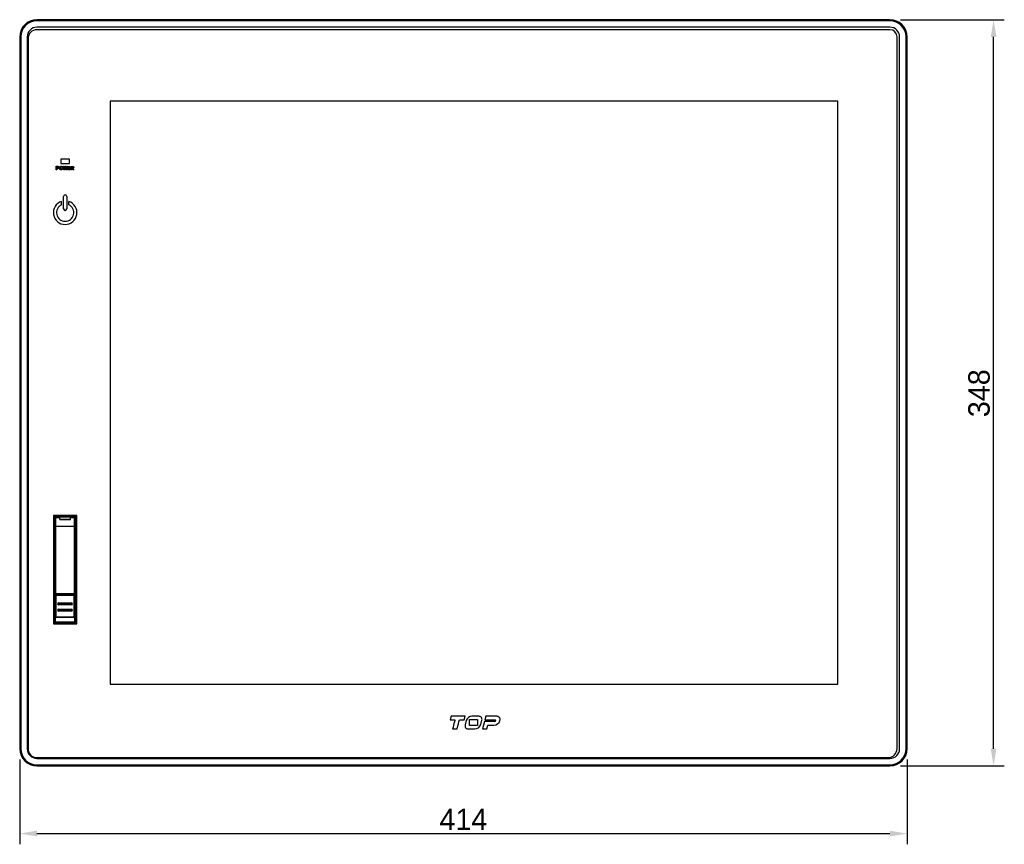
# Model space of a CAD drawing. Header units: millimetres. Extents: x 0 to 1427, y 0 to 1009.
# Tile 14 of 32: x 238 to 697, y 411 to 796. Entities that reach past the tile are written whole.
import ezdxf

# ---------------------------------------------------------------- set-up
doc = ezdxf.new("R2010")
doc.units = ezdxf.units.MM
doc.header["$LTSCALE"] = 65.395
doc.header["$PDMODE"] = 3
doc.header["$PDSIZE"] = 0.01
doc.layers.get('0').update_dxf_attribs({"linetype": 'CONTINUOUS'})
doc.layers.get('Defpoints').update_dxf_attribs({"linetype": 'CONTINUOUS'})
for name, color, linetype in [('FRONT_COVER_PPC17_AL-SHAPE', 7, 'CONTINUOUS'), ('FRONT_SHEET_PPC17_NC-SHAPE', 7, 'CONTINUOUS'), ('FRONT_USB_COVER-SHAPE', 7, 'CONTINUOUS'), ('FRONT_USB_GUIDE_PPC-SHAPE', 7, 'CONTINUOUS'), ('USB_COVER_LOCK-RX-SHAPE', 7, 'CONTINUOUS'), ('USB_COVER_LOCK_GUIDE-RX-SHAPE', 7, 'CONTINUOUS')]:
    doc.layers.add(name, color=color, linetype=linetype)
doc.styles.get("Standard").update_dxf_attribs({"font": 'gothic.ttf'})
doc.dimstyles.new('WALL', dxfattribs={"dimtxt": 10, "dimasz": 8, "dimexe": 5, "dimexo": 5, "dimgap": 1.5, "dimtad": 1, "dimtoh": 1, "dimdsep": 46, "dimtxsty": 'STANDARD', "dimcen": 0, "dimadec": 0, "dimazin": 0, "dimtp": 0.001, "dimtm": 0.001, "dimtfac": 1, "dimtofl": 0, "dimtmove": 0, "dimatfit": 3, "dimfxl": 1, "dimtolj": 1, "dimarcsym": 0})

# ---------------------------------------------------------------- blocks, each defined once
blk = doc.blocks.new('*D41')
at = {"color": 0, "lineweight": -2, "transparency": 16777216}
for p, q in [((237.73, 450.54), (237.73, 410.97)), ((651.73, 450.54), (651.73, 410.97)), ((245.73, 415.97), (643.73, 415.97))]:
    blk.add_line(p, q, dxfattribs=at)
at = {"color": 0, "transparency": 16777216}
for points in [[(245.73, 417.3), (245.73, 414.63), (237.73, 415.97)], [(643.73, 417.3), (643.73, 414.63), (651.73, 415.97)]]:
    blk.add_solid(points, dxfattribs=at)
at = {"layer": 'Defpoints', "color": 0, "transparency": 16777216}
for p in [(237.73, 455.54), (651.73, 455.54), (651.73, 415.97)]:
    blk.add_point(p, dxfattribs=at)
at = {"color": 0, "transparency": 16777216, "insert": (444.73, 422.59), "char_height": 10, "attachment_point": 5}
blk.add_mtext('\\A1;414', dxfattribs=at)
blk = doc.blocks.new('*D44')
at = {"color": 0, "lineweight": -2, "transparency": 16777216}
for p, q in [((648.73, 795.54), (697.08, 795.54)), ((692.08, 455.54), (692.08, 787.54)), ((648.73, 447.54), (697.08, 447.54))]:
    blk.add_line(p, q, dxfattribs=at)
at = {"color": 0, "transparency": 16777216}
for points in [[(690.75, 787.54), (693.42, 787.54), (692.08, 795.54)], [(690.75, 455.54), (693.42, 455.54), (692.08, 447.54)]]:
    blk.add_solid(points, dxfattribs=at)
at = {"layer": 'Defpoints', "color": 0, "transparency": 16777216}
for p in [(643.73, 795.54), (692.08, 795.54), (643.73, 447.54)]:
    blk.add_point(p, dxfattribs=at)
at = {"color": 0, "transparency": 16777216, "insert": (685.33, 621.34), "char_height": 10, "attachment_point": 5, "rotation": 90}
blk.add_mtext('\\A1;348', dxfattribs=at)

msp = doc.modelspace()

# ---------------------------------------------------------------- linework, layer by layer
at = {"layer": 'FRONT_COVER_PPC17_AL-SHAPE', "color": 7, "linetype": 'Continuous'}
for p, q in [((245.728, 795.04), (245.728, 795.54)), ((643.728, 795.54), (245.728, 795.54)), ((643.728, 795.04), (245.728, 795.04)), ((643.728, 795.04), (643.728, 795.54)), ((643.728, 792.04), (245.728, 792.04)), ((237.728, 787.54), (237.728, 455.54)), ((238.228, 787.54), (237.728, 787.54)), ((238.228, 787.54), (238.228, 455.54)), ((241.228, 787.54), (241.228, 455.54)), ((648.228, 455.54), (648.228, 787.54)), ((651.228, 787.54), (651.728, 787.54)), ((651.228, 455.54), (651.228, 787.54)), ((651.728, 455.54), (651.728, 787.54)), ((253.878, 563.84), (253.878, 514.24)), ((263.978, 563.84), (253.878, 563.84)), ((263.978, 514.24), (263.978, 563.84)), ((253.878, 514.24), (263.978, 514.24)), ((238.228, 455.54), (237.728, 455.54)), ((651.228, 455.54), (651.728, 455.54)), ((245.728, 451.04), (643.728, 451.04)), ((245.728, 448.04), (245.728, 447.54)), ((245.728, 448.04), (643.728, 448.04)), ((245.728, 447.54), (643.728, 447.54)), ((643.728, 448.04), (643.728, 447.54))]:
    msp.add_line(p, q, dxfattribs=at)
for centre, radius, start, end in [((245.728, 787.54), 8, 90, 180), ((245.728, 787.54), 7.5, 90, 180), ((643.728, 787.54), 8, 0, 90), ((643.728, 787.54), 7.5, 0, 90), ((245.728, 787.54), 4.5, 90, 180), ((643.728, 787.54), 4.5, 0, 90), ((245.728, 455.54), 8, 180, 270), ((245.728, 455.54), 7.5, 180, 270), ((245.728, 455.54), 4.5, 180, 270), ((643.728, 455.54), 8, 270, 0), ((643.728, 455.54), 7.5, 270, 0), ((643.728, 455.54), 4.5, 270, 0)]:
    msp.add_arc(centre, radius, start, end, dxfattribs=at)
at = {"layer": 'FRONT_SHEET_PPC17_NC-SHAPE', "color": 7, "linetype": 'Continuous'}
for p, q in [((643.728, 790.84), (245.728, 790.84)), ((241.628, 786.74), (241.628, 455.54)), ((647.028, 455.54), (647.028, 787.54)), ((279.978, 757.49), (279.978, 485.59)), ((619.478, 757.49), (279.978, 757.49)), ((619.478, 485.59), (619.478, 757.49)), ((256.928, 730.54), (256.928, 728.54)), ((260.928, 730.54), (256.928, 730.54)), ((260.928, 728.54), (260.928, 730.54)), ((254.798, 725.541), (254.798, 727.153)), ((254.798, 727.153), (255.459, 727.153)), ((255.055, 726.913), (255.055, 726.383)), ((255.442, 726.913), (255.055, 726.913)), ((255.055, 726.383), (255.442, 726.383)), ((255.055, 726.145), (255.055, 725.537)), ((255.459, 726.145), (255.055, 726.145)), ((256.928, 728.54), (260.928, 728.54)), ((258.367, 725.539), (257.967, 727.155)), ((257.967, 727.155), (258.211, 727.153)), ((258.211, 727.153), (258.504, 725.953)), ((258.504, 725.953), (258.787, 727.153)), ((258.93, 726.708), (258.639, 725.539)), ((258.787, 727.153), (259.07, 727.153)), ((259.217, 725.539), (258.93, 726.708)), ((259.07, 727.153), (259.358, 725.95)), ((259.358, 725.95), (259.648, 727.153)), ((259.895, 727.155), (259.492, 725.539)), ((259.648, 727.153), (259.895, 727.155)), ((260.192, 725.541), (260.192, 727.15)), ((260.192, 727.15), (261.319, 727.15)), ((260.449, 726.913), (260.449, 726.487)), ((261.324, 726.913), (260.449, 726.913)), ((260.449, 726.487), (261.283, 726.485)), ((260.449, 726.252), (260.449, 725.776)), ((261.283, 726.252), (260.449, 726.252)), ((261.283, 726.485), (261.283, 726.252)), ((261.319, 727.15), (261.324, 726.913)), ((261.711, 725.541), (261.711, 727.15)), ((261.711, 727.15), (262.37, 727.148)), ((261.968, 726.913), (261.968, 726.421)), ((262.365, 726.913), (261.968, 726.913)), ((261.968, 726.421), (262.351, 726.421)), ((261.968, 726.179), (261.968, 725.537)), ((262.253, 726.179), (261.968, 726.179)), ((262.702, 725.539), (262.253, 726.179)), ((262.557, 726.207), (263.021, 725.539)), ((255.055, 725.537), (254.798, 725.541)), ((258.639, 725.539), (258.367, 725.539)), ((259.492, 725.539), (259.217, 725.539)), ((261.343, 725.539), (260.192, 725.541)), ((260.449, 725.776), (261.341, 725.776)), ((261.341, 725.776), (261.343, 725.539)), ((261.968, 725.537), (261.711, 725.541)), ((263.021, 725.539), (262.702, 725.539)), ((258.192, 707.31), (258.192, 713.126)), ((259.665, 713.126), (259.665, 707.31)), ((257.234, 709.202), (257.234, 710.772)), ((260.623, 709.202), (260.623, 710.772)), ((253.478, 564.24), (253.478, 513.84)), ((264.378, 564.24), (253.478, 564.24)), ((264.378, 513.84), (264.378, 564.24)), ((253.478, 513.84), (264.378, 513.84)), ((279.978, 485.59), (619.478, 485.59)), ((438.95, 470.681), (438.488, 468.954)), ((438.488, 468.954), (440.782, 468.954)), ((445.61, 470.681), (438.95, 470.681)), ((442.869, 468.954), (445.147, 468.954)), ((445.147, 468.954), (445.61, 470.681)), ((446.084, 468.667), (445.56, 466.712)), ((447.631, 469.161), (451.27, 469.161)), ((447.631, 466.294), (447.631, 469.161)), ((451.937, 470.681), (448.708, 470.681)), ((451.27, 469.161), (451.27, 466.294)), ((452.839, 466.865), (453.363, 468.822)), ((455.216, 470.677), (454.771, 469.012)), ((454.771, 469.012), (459.551, 469.012)), ((460.302, 470.677), (455.216, 470.677)), ((439.662, 464.774), (441.749, 464.774)), ((447.052, 464.774), (450.105, 464.774)), ((451.27, 466.294), (447.631, 466.294)), ((454.553, 468.204), (453.633, 464.774)), ((453.633, 464.774), (455.721, 464.774)), ((459.34, 468.204), (454.553, 468.204)), ((455.721, 464.774), (456.197, 466.548)), ((456.197, 466.548), (458.898, 466.548)), ((245.728, 451.44), (642.928, 451.44))]:
    msp.add_line(p, q, dxfattribs=at)
for centre, radius, start, end in [((245.728, 786.74), 4.1, 90, 180), ((643.728, 787.54), 3.3, 0, 90), ((258.928, 713.126), 0.737, 0, 180), ((258.928, 705.54), 5.5, 107.94609, 72.05391), ((258.928, 705.54), 4.036, 114.83007, 65.16993), ((258.928, 707.31), 0.737, 180, 0), ((448.708, 467.964), 2.717, 90, 165.00945), ((451.937, 469.204), 1.477, 345.0004, 90), ((458.898, 469.54), 2.992, 270, 344.26559), ((459.34, 468.713), 0.509, 270, 0), ((459.551, 468.713), 0.298, 0, 90), ((460.302, 469.144), 1.533, 344.26559, 90), ((446.925, 466.219), 1.451, 160.16641, 275.01493), ((450.185, 467.501), 2.729, 268.30665, 346.51622), ((245.728, 455.54), 4.1, 180, 270), ((642.928, 455.54), 4.1, 270, 0)]:
    msp.add_arc(centre, radius, start, end, dxfattribs=at)
for points, knots in [([(255.647, 726.447), (255.676, 726.468), (255.729, 726.531), (255.745, 726.651), (255.729, 726.772), (255.651, 726.86), (255.55, 726.902), (255.478, 726.913), (255.442, 726.913)], [0, 0, 0, 0, 0.1601871, 0.3427148, 0.5238812, 0.6812837, 0.8399031, 1, 1, 1, 1]), ([(255.849, 727.012), (255.899, 726.967), (255.984, 726.856), (256.021, 726.653), (255.983, 726.449), (255.856, 726.282), (255.675, 726.167), (255.531, 726.145), (255.459, 726.145)], [0, 0, 0, 0, 0.1627821, 0.3278318, 0.4900979, 0.6547203, 0.8243792, 1, 1, 1, 1]), ([(256.47, 725.728), (256.402, 725.807), (256.325, 725.952), (256.277, 726.168), (256.266, 726.344), (256.277, 726.52), (256.325, 726.733), (256.449, 726.964), (256.657, 727.12), (256.851, 727.178), (257.009, 727.191), (257.168, 727.178), (257.364, 727.12), (257.488, 727.027), (257.553, 726.953)], [0, 0, 0, 0, 0.1231883, 0.1895418, 0.2615125, 0.3325204, 0.3980159, 0.5198256, 0.6359487, 0.6952161, 0.7589391, 0.8232507, 0.883116, 1, 1, 1, 1]), ([(257.553, 726.953), (257.621, 726.876), (257.701, 726.733), (257.751, 726.52), (257.762, 726.344), (257.751, 726.168), (257.701, 725.951), (257.573, 725.718), (257.364, 725.559), (257.168, 725.5), (257.009, 725.487), (256.851, 725.5), (256.656, 725.559), (256.534, 725.653), (256.47, 725.728)], [0, 0, 0, 0, 0.1222223, 0.1875871, 0.2583841, 0.330141, 0.3963602, 0.5199482, 0.6370561, 0.6968183, 0.7609425, 0.8244799, 0.8836468, 1, 1, 1, 1]), ([(256.652, 726.761), (256.617, 726.709), (256.56, 726.572), (256.537, 726.344), (256.561, 726.106), (256.649, 725.899), (256.806, 725.754), (257.009, 725.716), (257.211, 725.755), (257.314, 725.848), (257.352, 725.901)], [0, 0, 0, 0, 0.112027, 0.2568345, 0.4035591, 0.531846, 0.6472856, 0.7657472, 0.8839792, 1, 1, 1, 1]), ([(257.352, 725.901), (257.395, 725.96), (257.461, 726.105), (257.485, 726.344), (257.461, 726.581), (257.368, 726.783), (257.21, 726.924), (257.008, 726.961), (256.807, 726.925), (256.698, 726.827), (256.657, 726.768), (256.652, 726.761)], [0, 0, 0, 0, 0.1256714, 0.2686202, 0.409703, 0.5330611, 0.6448432, 0.759835, 0.8750506, 0.9862607, 1, 1, 1, 1]), ([(262.555, 726.486), (262.584, 726.507), (262.635, 726.564), (262.654, 726.673), (262.637, 726.781), (262.54, 726.886), (262.434, 726.913), (262.365, 726.913)], [0, 0, 0, 0, 0.1691262, 0.3465978, 0.5156812, 0.6727918, 1, 1, 1, 1]), ([(262.37, 727.148), (262.508, 727.148), (262.722, 727.085), (262.896, 726.872), (262.932, 726.687), (262.904, 726.516), (262.796, 726.333), (262.657, 726.237), (262.557, 726.207)], [0, 0, 0, 0, 0.2893997, 0.4241619, 0.5599602, 0.6699548, 0.7808962, 1, 1, 1, 1]), ([(440.782, 468.954), (440.709, 468.679), (440.335, 467.286), (439.962, 465.893), (439.662, 464.774)], [0, 0, 0, 0, 0.1967624, 1, 1, 1, 1]), ([(441.749, 464.774), (441.803, 464.972), (442.176, 466.366), (442.551, 467.759), (442.869, 468.954)], [0, 0, 0, 0, 0.1427459, 1, 1, 1, 1])]:
    msp.add_open_spline(points, degree=3, knots=knots, dxfattribs=at)
for points in [[(255.442, 726.383), (255.514, 726.383), (255.588, 726.406), (255.647, 726.447)], [(255.459, 727.153), (255.597, 727.153), (255.746, 727.104), (255.849, 727.012)], [(262.351, 726.421), (262.422, 726.421), (262.497, 726.445), (262.555, 726.486)]]:
    msp.add_open_spline(points, degree=3, dxfattribs=at)
at = {"layer": 'FRONT_USB_COVER-SHAPE', "color": 7, "linetype": 'Continuous'}
for p, q in [((254.328, 527.94), (254.328, 563.04)), ((254.528, 527.74), (254.528, 563.24)), ((256.428, 563.24), (254.528, 563.24)), ((256.428, 562.376), (256.428, 563.24)), ((261.428, 562.376), (256.428, 562.376)), ((261.428, 562.376), (261.428, 563.24)), ((263.328, 563.24), (261.428, 563.24)), ((263.328, 527.74), (263.328, 563.24)), ((263.528, 563.04), (263.528, 527.94)), ((263.528, 559.24), (254.328, 559.24)), ((254.328, 527.94), (263.528, 527.94)), ((263.328, 527.74), (254.528, 527.74))]:
    msp.add_line(p, q, dxfattribs=at)
for centre, start, end in [((254.528, 563.04), 90, 180), ((263.328, 563.04), 0, 90), ((254.528, 527.94), 180, 270), ((263.328, 527.94), 270, 0)]:
    msp.add_arc(centre, 0.2, start, end, dxfattribs=at)
at = {"layer": 'FRONT_USB_GUIDE_PPC-SHAPE', "color": 7, "linetype": 'Continuous'}
for p, q in [((253.995, 563.464), (253.995, 549.431)), ((263.862, 563.464), (253.995, 563.464)), ((254.03, 562.466), (254.328, 562.466)), ((254.103, 561.44), (254.075, 561.467)), ((254.075, 561.467), (254.328, 561.467)), ((254.103, 549.54), (254.103, 561.44)), ((254.103, 561.44), (254.328, 561.44)), ((256.428, 562.466), (261.428, 562.466)), ((263.528, 562.466), (263.826, 562.466)), ((263.528, 561.467), (263.781, 561.467)), ((263.528, 561.44), (263.754, 561.44)), ((263.754, 561.44), (263.781, 561.467)), ((263.754, 549.54), (263.754, 561.44)), ((263.862, 563.464), (263.862, 549.431)), ((253.995, 549.431), (254.103, 549.54)), ((254.15, 549.431), (253.995, 549.431)), ((254.103, 549.54), (254.328, 549.54)), ((254.15, 534.548), (254.15, 549.431)), ((254.15, 549.431), (254.178, 549.417)), ((254.178, 549.417), (254.178, 534.562)), ((254.178, 549.417), (254.328, 549.417)), ((263.528, 549.54), (263.754, 549.54)), ((263.528, 549.417), (263.678, 549.417)), ((263.706, 549.431), (263.678, 549.417)), ((263.678, 549.417), (263.678, 534.562)), ((263.706, 549.431), (263.706, 534.548)), ((263.862, 549.431), (263.706, 549.431)), ((263.862, 549.431), (263.754, 549.54)), ((253.995, 534.548), (253.995, 514.231)), ((254.103, 534.44), (253.995, 534.548)), ((254.15, 534.548), (253.995, 534.548)), ((254.103, 514.34), (254.103, 534.44)), ((254.103, 534.44), (254.328, 534.44)), ((254.15, 534.548), (254.178, 534.562)), ((254.178, 534.562), (254.328, 534.562)), ((263.528, 534.562), (263.678, 534.562)), ((263.528, 534.44), (263.754, 534.44)), ((263.706, 534.548), (263.678, 534.562)), ((263.862, 534.548), (263.706, 534.548)), ((263.754, 534.44), (263.862, 534.548)), ((263.754, 514.34), (263.754, 534.44)), ((263.862, 534.548), (263.862, 514.231)), ((254.103, 514.34), (254.003, 514.24)), ((254.103, 514.34), (263.754, 514.34)), ((263.754, 514.34), (263.854, 514.24))]:
    msp.add_line(p, q, dxfattribs=at)
for centre, major_axis, start_param, end_param in [((253.981, 559.24), (0, 4.3), -0.7223685, -0.1871369), ((254.077, 565.467), (0, 4), -3.8639612, -3.1590459), ((263.78, 565.467), (0, 4), -3.1241394, -2.4192241), ((263.876, 559.24), (0, 4.3), 0.1871369, 0.7223685)]:
    msp.add_ellipse(centre, major_axis=major_axis, ratio=0.0174551, start_param=start_param, end_param=end_param, dxfattribs=at)
at = {"layer": 'USB_COVER_LOCK-RX-SHAPE', "color": 7, "linetype": 'Continuous'}
for p, q in [((254.362, 527.24), (254.394, 527.208)), ((254.362, 519.986), (254.362, 527.24)), ((254.394, 517.048), (254.394, 527.208)), ((254.394, 527.208), (263.463, 527.208)), ((254.662, 527.54), (254.694, 527.508)), ((254.662, 527.54), (255.928, 527.54)), ((254.694, 516.748), (254.694, 527.508)), ((254.694, 527.508), (263.163, 527.508)), ((256.001, 527.74), (255.92, 527.517)), ((261.856, 527.74), (261.937, 527.517)), ((263.194, 527.54), (261.928, 527.54)), ((263.163, 527.508), (263.194, 527.54)), ((263.163, 516.748), (263.163, 527.508)), ((263.463, 527.208), (263.494, 527.24)), ((263.463, 527.208), (263.463, 517.048)), ((263.494, 519.986), (263.494, 527.24)), ((254.386, 519.94), (254.362, 519.986)), ((255.928, 523.432), (255.928, 523.64)), ((255.928, 523.632), (261.928, 523.632)), ((255.928, 523.432), (261.928, 523.432)), ((255.928, 522.64), (255.928, 522.847)), ((261.928, 522.847), (255.928, 522.847)), ((261.928, 522.647), (255.928, 522.647)), ((255.928, 520.64), (255.928, 520.432)), ((255.928, 520.632), (261.928, 520.632)), ((255.928, 520.432), (261.928, 520.432)), ((255.928, 519.64), (255.928, 519.847)), ((261.928, 519.847), (255.928, 519.847)), ((261.928, 519.647), (255.928, 519.647)), ((261.928, 523.432), (261.928, 523.64)), ((261.928, 522.64), (261.928, 522.847)), ((261.928, 520.432), (261.928, 520.64)), ((261.928, 519.64), (261.928, 519.847)), ((263.471, 519.94), (263.494, 519.986)), ((254.394, 517.048), (263.463, 517.048)), ((263.163, 516.748), (254.694, 516.748))]:
    msp.add_line(p, q, dxfattribs=at)
for centre, radius, start, end in [((255.928, 523.14), 0.5, 90, 270), ((255.928, 520.14), 0.5, 90, 270), ((255.928, 523.14), 0.493, 90, 270), ((255.928, 520.14), 0.493, 90, 270), ((255.928, 523.14), 0.293, 90.00008, 269.99992), ((255.928, 520.14), 0.293, 90.00007, 269.99993), ((261.928, 523.14), 0.5, 270, 90), ((261.928, 523.14), 0.493, 270, 90), ((261.928, 523.14), 0.293, 270.00008, 89.99992), ((261.928, 520.14), 0.5, 270, 90), ((261.928, 520.14), 0.493, 270, 90), ((261.928, 520.14), 0.293, 270.00008, 89.99992)]:
    msp.add_arc(centre, radius, start, end, dxfattribs=at)
for centre, major_axis, start_param, end_param in [((254.662, 527.239), (-0.212, 0.212), 0.5148886, 0.7853601), ((254.662, 527.239), (0.212, -0.212), 2.3562326, 3.6564813), ((263.194, 527.239), (0.212, 0.212), -0.7853601, 0.7853601), ((254.686, 517.04), (0.212, 0.212), -3.9269527, -2.3562326), ((263.171, 517.04), (0.212, -0.212), -0.7853601, 0.7853601)]:
    msp.add_ellipse(centre, major_axis=major_axis, ratio=0.9999239, start_param=start_param, end_param=end_param, dxfattribs=at)
for points in [[(254.394, 527.208), (254.394, 527.285), (254.458, 527.444), (254.617, 527.508), (254.694, 527.508)], [(263.163, 527.508), (263.239, 527.508), (263.399, 527.444), (263.463, 527.285), (263.463, 527.208)], [(254.694, 516.748), (254.617, 516.748), (254.458, 516.812), (254.394, 516.971), (254.394, 517.048)], [(263.463, 517.048), (263.463, 516.971), (263.399, 516.812), (263.239, 516.748), (263.163, 516.748)]]:
    msp.add_open_spline(points, degree=3, knots=[0, 0, 0, 0, 0.5, 1, 1, 1, 1], dxfattribs=at)
at = {"layer": 'USB_COVER_LOCK_GUIDE-RX-SHAPE', "color": 7, "linetype": 'Continuous'}
for p, q in [((254.278, 514.74), (254.278, 534.24)), ((254.278, 534.24), (254.328, 534.24)), ((263.528, 534.24), (263.578, 534.24)), ((263.578, 514.74), (263.578, 534.24)), ((254.528, 527.74), (254.278, 527.74)), ((254.382, 527.34), (254.278, 527.34)), ((254.278, 526.54), (254.362, 526.54)), ((263.578, 527.74), (263.328, 527.74)), ((263.578, 527.34), (263.475, 527.34)), ((263.494, 526.54), (263.578, 526.54)), ((254.278, 517.74), (254.394, 517.74)), ((254.278, 514.74), (263.578, 514.74)), ((254.478, 514.54), (254.478, 516.824)), ((263.378, 514.54), (254.478, 514.54)), ((263.378, 514.54), (263.378, 516.824)), ((263.463, 517.74), (263.578, 517.74))]:
    msp.add_line(p, q, dxfattribs=at)
for centre, start, end in [((254.478, 514.74), 180, 270), ((263.378, 514.74), 270, 0)]:
    msp.add_arc(centre, 0.2, start, end, dxfattribs=at)

# ---------------------------------------------------------------- dimensions: what is measured, and where the dimension line sits
dim = msp.add_linear_dim(base=(692.082, 795.54), p1=(643.728, 447.54), p2=(643.728, 795.54), angle=90, dimstyle='WALL')
dim.commit()
dim.dimension.update_dxf_attribs({"geometry": '*D44', "text_midpoint": (692.082, 621.342), "dimtype": 160})
dim = msp.add_linear_dim(base=(651.728, 415.966), p1=(237.728, 455.54), p2=(651.728, 455.54), dimstyle='WALL')
dim.commit()
dim.dimension.update_dxf_attribs({"geometry": '*D41', "text_midpoint": (444.728, 415.966), "dimtype": 160})

doc.saveas('drawing.dxf')
